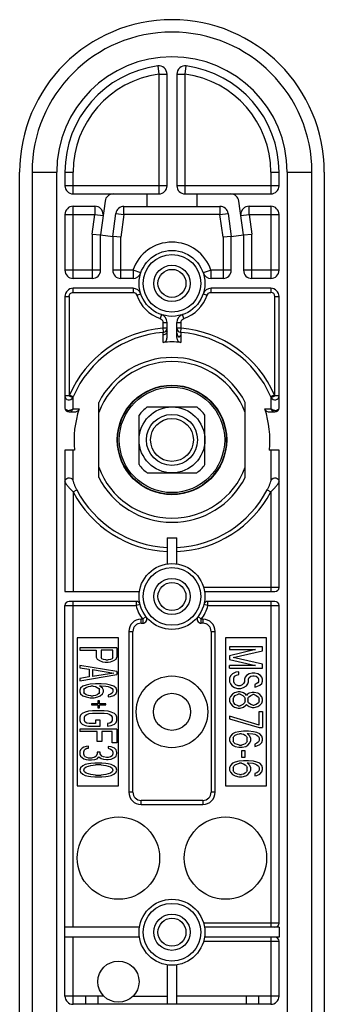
# Model space of a CAD drawing. Header units: millimetres. Extents: x 53 to 131, y 17 to 239.
# Tile 6 of 6: x 53 to 90, y 119 to 239. Entities that reach past the tile are written whole.
import ezdxf

# ---------------------------------------------------------------- set-up
doc = ezdxf.new("R2010")
doc.units = ezdxf.units.MM
doc.header["$LTSCALE"] = 16.732277
doc.layers.get('0').update_dxf_attribs({"linetype": 'CONTINUOUS'})

msp = doc.modelspace()

# ---------------------------------------------------------------- linework, layer by layer
at = {"color": 7}
for p, q in [((69.6, 233.01), (69.73, 232.02)), ((69.73, 232.02), (69.73, 217.47)), ((69.73, 232.02), (70.73, 232.02)), ((70.73, 218.47), (70.73, 232.02)), ((71.93, 232.02), (71.93, 218.47)), ((71.93, 232.02), (72.93, 232.02)), ((72.93, 232.02), (73.07, 233.01)), ((72.93, 217.47), (72.93, 232.02)), ((52.83, 35.62), (52.83, 220.12)), ((54.33, 220.12), (54.33, 35.62)), ((54.33, 220.12), (57.33, 220.12)), ((57.33, 35.62), (57.33, 220.12)), ((58.33, 220.12), (58.33, 218.47)), ((58.33, 220.12), (59.33, 220.12)), ((59.33, 217.47), (59.33, 220.12)), ((83.33, 220.12), (83.33, 217.47)), ((83.33, 220.12), (84.33, 220.12)), ((84.33, 218.47), (84.33, 220.12)), ((85.33, 220.12), (85.33, 35.62)), ((85.33, 220.12), (88.33, 220.12)), ((88.33, 35.62), (88.33, 220.12)), ((89.83, 220.12), (89.83, 35.62)), ((70.73, 218.47), (58.33, 218.47)), ((84.33, 218.47), (71.93, 218.47)), ((59.33, 217.47), (69.73, 217.47)), ((63.2, 216.6), (62.65, 212.52)), ((68.32, 215.97), (68.32, 217.47)), ((72.93, 217.47), (83.33, 217.47)), ((74.34, 217.47), (74.34, 215.97)), ((80.02, 212.52), (79.46, 216.6)), ((59.33, 207.22), (59.33, 215.98)), ((59.33, 215.98), (61.98, 215.98)), ((61.97, 215.98), (61.97, 214.98)), ((64.13, 212.31), (64.51, 215.1)), ((64.51, 215.1), (65.5, 214.97)), ((65.5, 214.97), (65.5, 215.97)), ((65.5, 215.97), (77.16, 215.97)), ((77.16, 215.97), (77.16, 214.97)), ((77.16, 214.97), (78.15, 215.1)), ((78.15, 215.1), (78.53, 212.31)), ((80.68, 215.98), (83.33, 215.98)), ((80.69, 214.98), (80.69, 215.98)), ((83.33, 215.98), (83.33, 207.22)), ((58.33, 214.98), (58.33, 208.22)), ((58.33, 214.98), (61.97, 214.98)), ((61.65, 212.58), (61.97, 214.98)), ((61.97, 214.98), (62.96, 214.85)), ((65.5, 214.97), (65.13, 212.24)), ((77.16, 214.97), (65.5, 214.97)), ((77.53, 212.24), (77.16, 214.97)), ((79.7, 214.85), (80.69, 214.98)), ((80.69, 214.98), (81.02, 212.58)), ((80.69, 214.98), (84.33, 214.98)), ((84.33, 208.22), (84.33, 214.98)), ((61.65, 212.58), (61.65, 207.22)), ((61.65, 212.58), (62.65, 212.52)), ((62.65, 208.22), (62.65, 212.52)), ((62.65, 212.52), (64.13, 212.31)), ((64.13, 212.31), (64.13, 208.22)), ((65.13, 212.24), (64.13, 212.31)), ((65.13, 207.22), (65.13, 212.24)), ((78.53, 212.31), (77.53, 212.24)), ((77.53, 212.24), (77.53, 207.22)), ((78.53, 212.31), (80.02, 212.52)), ((78.53, 208.22), (78.53, 212.31)), ((80.02, 212.52), (81.02, 212.58)), ((80.02, 212.52), (80.02, 208.22)), ((81.02, 207.22), (81.02, 212.58)), ((62.65, 208.22), (58.33, 208.22)), ((66.6, 208.22), (64.13, 208.22)), ((66.6, 208.22), (66.6, 207.22)), ((67.54, 207.9), (66.6, 208.22)), ((76.07, 208.22), (75.12, 207.9)), ((76.07, 207.22), (76.07, 208.22)), ((78.53, 208.22), (76.07, 208.22)), ((84.33, 208.22), (80.02, 208.22)), ((61.65, 207.22), (59.33, 207.22)), ((66.6, 207.22), (65.13, 207.22)), ((77.53, 207.22), (76.07, 207.22)), ((83.33, 207.22), (81.02, 207.22)), ((59.33, 205.52), (59.33, 206.02)), ((66.6, 206.02), (59.33, 206.02)), ((66.6, 206.02), (66.6, 205.52)), ((76.07, 205.52), (76.07, 206.02)), ((83.33, 206.02), (76.07, 206.02)), ((83.33, 206.02), (83.33, 205.52)), ((58.33, 205.02), (58.33, 191.52)), ((58.33, 205.02), (58.83, 205.02)), ((58.83, 205.02), (58.83, 192.97)), ((59.33, 205.52), (66.6, 205.52)), ((67.07, 205.18), (67.54, 205.34)), ((75.12, 205.34), (75.6, 205.18)), ((76.07, 205.52), (83.33, 205.52)), ((83.83, 192.98), (83.83, 205.02)), ((83.83, 205.02), (84.33, 205.02)), ((84.33, 191.52), (84.33, 205.02)), ((70.05, 202.83), (69.89, 202.36)), ((72.77, 202.36), (72.61, 202.83)), ((70.23, 201.89), (70.23, 201.17)), ((70.23, 201.89), (70.73, 201.89)), ((70.23, 201.17), (70.27, 200.68)), ((70.73, 201.17), (70.23, 201.17)), ((70.73, 200.04), (70.73, 201.89)), ((71.93, 200.04), (71.93, 201.89)), ((71.93, 201.89), (72.43, 201.89)), ((72.43, 201.17), (71.93, 201.17)), ((72.39, 200.68), (72.43, 201.17)), ((72.43, 201.17), (72.43, 201.89)), ((70.27, 199.46), (70.27, 200.68)), ((70.27, 199.46), (70.27, 200.35)), ((72.39, 200.68), (72.39, 199.46)), ((72.39, 199.82), (72.39, 199.46)), ((58.83, 192.97), (58.33, 192.97)), ((58.87, 193.07), (58.83, 192.97)), ((58.83, 192.97), (59.29, 192.77)), ((59.33, 192.87), (58.87, 193.07)), ((83.38, 192.77), (83.83, 192.98)), ((83.38, 192.77), (83.38, 192.77)), ((83.83, 192.98), (83.79, 193.06)), ((84.33, 192.98), (83.83, 192.98)), ((59.28, 191.38), (60.06, 191.39)), ((62.43, 183.06), (62.43, 192.18)), ((68.33, 191.62), (74.33, 191.62)), ((80.23, 183.06), (80.23, 192.18)), ((82.61, 191.39), (83.38, 191.38)), ((58.83, 191.02), (59.5, 191.02)), ((67.33, 184.62), (67.33, 190.62)), ((75.33, 184.62), (75.33, 190.62)), ((83.17, 191.02), (83.83, 191.02)), ((58.33, 186.37), (58.33, 169.22)), ((59.51, 186.37), (58.33, 186.37)), ((84.33, 186.37), (83.15, 186.37)), ((84.33, 169.72), (84.33, 186.37)), ((68.33, 183.62), (74.33, 183.62)), ((59.33, 181.32), (59.77, 181.55)), ((59.33, 181.32), (59.33, 169.22)), ((82.89, 181.55), (83.33, 181.32)), ((83.33, 181.32), (83.33, 169.22)), ((70.73, 175.75), (70.73, 172.58)), ((71.93, 172.58), (71.93, 175.75)), ((84.33, 169.72), (75.18, 169.72)), ((58.33, 169.22), (67.38, 169.22)), ((75.29, 169.22), (83.83, 169.22)), ((58.33, 120.12), (58.33, 167.52)), ((58.33, 167.52), (66.97, 167.52)), ((66.97, 168.02), (58.83, 168.02)), ((59.33, 128.47), (59.33, 168.02)), ((66.97, 168.02), (66.97, 167.52)), ((67.45, 167.65), (66.97, 167.52)), ((75.7, 167.52), (75.21, 167.65)), ((75.7, 167.52), (75.7, 168.02)), ((83.83, 168.02), (75.7, 168.02)), ((75.7, 167.52), (84.33, 167.52)), ((83.33, 168.02), (83.33, 128.47)), ((84.33, 128.97), (84.33, 167.52)), ((68.17, 166.18), (67.77, 165.87)), ((74.89, 165.87), (74.5, 166.18)), ((67.58, 165.37), (67.58, 165.87)), ((67.77, 165.87), (67.58, 165.87)), ((67.58, 165.37), (67.77, 165.37)), ((67.77, 165.87), (67.77, 165.37)), ((74.89, 165.37), (74.89, 165.87)), ((75.08, 165.87), (74.89, 165.87)), ((75.08, 165.37), (74.89, 165.37)), ((75.08, 165.87), (75.08, 165.37)), ((66.08, 164.37), (66.08, 144.87)), ((66.08, 164.37), (66.58, 164.37)), ((66.58, 144.87), (66.58, 164.37)), ((76.08, 164.37), (76.08, 144.87)), ((76.08, 164.37), (76.58, 164.37)), ((76.58, 144.87), (76.58, 164.37)), ((59.83, 163.62), (59.83, 145.62)), ((64.83, 163.62), (59.83, 163.62)), ((64.83, 145.62), (64.83, 163.62)), ((77.83, 163.62), (77.83, 145.62)), ((82.83, 163.62), (77.83, 163.62)), ((82.83, 145.62), (82.83, 163.62)), ((60.13, 162.37), (60.13, 162.09)), ((64.63, 162.37), (60.13, 162.37)), ((60.13, 162.09), (62.14, 162.09)), ((62.14, 162.09), (62.14, 161.25)), ((62.72, 162.09), (62.72, 161.2)), ((64.15, 162.09), (62.72, 162.09)), ((64.15, 161.2), (64.15, 162.09)), ((64.63, 162.37), (64.63, 161.25)), ((78.33, 162.5), (78.33, 162.18)), ((82.33, 162.5), (78.33, 162.5)), ((81.48, 162.18), (78.33, 161.42)), ((78.33, 162.18), (81.48, 162.18)), ((78.33, 161.42), (78.33, 160.99)), ((78.76, 161.2), (82.33, 162.02)), ((82.33, 162.02), (82.33, 162.5)), ((60.13, 160.26), (60.13, 159.98)), ((64.63, 159.51), (60.13, 160.26)), ((62.14, 161.25), (62.24, 161.01)), ((62.24, 161.01), (62.53, 160.83)), ((62.53, 160.83), (62.91, 160.69)), ((62.81, 161.06), (62.72, 161.2)), ((63, 160.97), (62.81, 161.06)), ((62.91, 160.69), (63.2, 160.64)), ((63.29, 160.92), (63, 160.97)), ((63.2, 160.64), (63.58, 160.64)), ((63.29, 160.92), (63.58, 160.92)), ((63.87, 160.97), (63.58, 160.92)), ((63.58, 160.64), (63.87, 160.69)), ((64.06, 161.06), (63.87, 160.97)), ((63.87, 160.69), (64.25, 160.83)), ((64.15, 161.2), (64.06, 161.06)), ((64.25, 160.83), (64.54, 161.01)), ((64.54, 161.01), (64.63, 161.25)), ((78.33, 160.99), (81.48, 160.23)), ((78.33, 159.9), (78.33, 160.23)), ((81.48, 160.23), (78.33, 160.23)), ((82.33, 160.39), (78.76, 161.2)), ((82.33, 159.9), (82.33, 160.39)), ((60.13, 159.98), (61.28, 159.79)), ((60.13, 158.39), (64.63, 159.14)), ((61.28, 159.79), (61.28, 158.86)), ((61.66, 159.75), (61.66, 158.9)), ((61.66, 159.75), (64.25, 159.33)), ((64.25, 159.33), (61.66, 158.9)), ((64.63, 159.51), (64.63, 159.14)), ((78.33, 159.9), (82.33, 159.9)), ((78.42, 158.98), (78.33, 158.71)), ((78.67, 159.25), (78.42, 158.98)), ((79.1, 159.42), (78.67, 159.25)), ((78.93, 158.93), (79.18, 159.09)), ((79.44, 159.47), (79.1, 159.42)), ((79.18, 159.09), (79.44, 159.15)), ((79.44, 159.15), (79.44, 159.47)), ((80.38, 159.04), (80.2, 158.82)), ((80.72, 159.25), (80.38, 159.04)), ((81.06, 159.31), (80.72, 159.25)), ((80.89, 158.93), (81.14, 158.98)), ((81.4, 159.31), (81.06, 159.31)), ((81.14, 158.98), (81.31, 158.98)), ((81.31, 158.98), (81.57, 158.93)), ((81.74, 159.25), (81.4, 159.31)), ((82.08, 159.04), (81.74, 159.25)), ((82.25, 158.82), (82.08, 159.04)), ((61.28, 158.86), (60.13, 158.67)), ((60.13, 158.67), (60.13, 158.39)), ((60.9, 157.87), (60.52, 157.73)), ((61.38, 157.97), (60.9, 157.87)), ((62.05, 158.01), (61.38, 157.97)), ((62.72, 158.01), (62.05, 158.01)), ((62.91, 157.5), (62.53, 157.78)), ((62.53, 157.78), (62.72, 157.78)), ((63.39, 157.97), (62.72, 158.01)), ((62.72, 157.78), (63.29, 157.73)), ((63.87, 157.87), (63.39, 157.97)), ((64.25, 157.73), (63.87, 157.87)), ((78.33, 158.71), (78.33, 158.28)), ((78.33, 158.28), (78.42, 158.01)), ((78.42, 158.01), (78.59, 157.79)), ((78.59, 157.79), (78.93, 157.57)), ((78.84, 158.71), (78.93, 158.93)), ((78.84, 158.28), (78.84, 158.71)), ((78.93, 158.06), (78.84, 158.28)), ((79.1, 157.9), (78.93, 158.06)), ((79.35, 157.79), (79.1, 157.9)), ((79.61, 157.79), (79.35, 157.79)), ((79.86, 157.9), (79.61, 157.79)), ((80.03, 158.06), (79.86, 157.9)), ((80.12, 158.28), (80.03, 158.06)), ((80.03, 157.57), (80.38, 157.79)), ((80.2, 158.82), (80.12, 158.6)), ((80.12, 158.6), (80.12, 158.28)), ((80.38, 157.79), (80.55, 158.01)), ((80.55, 158.01), (80.63, 158.28)), ((80.63, 158.6), (80.72, 158.77)), ((80.63, 158.28), (80.63, 158.6)), ((80.72, 158.77), (80.89, 158.93)), ((81.57, 158.01), (81.4, 157.95)), ((81.4, 157.95), (81.4, 157.63)), ((81.57, 158.93), (81.74, 158.77)), ((81.74, 158.12), (81.57, 158.01)), ((81.65, 157.68), (81.99, 157.85)), ((81.74, 158.77), (81.82, 158.6)), ((81.82, 158.28), (81.74, 158.12)), ((81.82, 158.6), (81.82, 158.28)), ((81.99, 157.85), (82.25, 158.06)), ((82.33, 158.6), (82.25, 158.82)), ((82.25, 158.06), (82.33, 158.33)), ((82.33, 158.33), (82.33, 158.6)), ((60.23, 157.5), (60.13, 157.26)), ((60.13, 157.26), (60.13, 157.03)), ((60.13, 157.03), (60.23, 156.79)), ((60.52, 157.73), (60.23, 157.5)), ((60.23, 156.79), (60.52, 156.56)), ((60.52, 156.56), (60.9, 156.42)), ((60.61, 157.31), (60.71, 157.45)), ((60.61, 157.31), (60.61, 156.98)), ((60.71, 156.84), (60.61, 156.98)), ((60.71, 157.45), (60.9, 157.59)), ((60.9, 156.7), (60.71, 156.84)), ((60.9, 157.59), (61.19, 157.69)), ((61.19, 156.61), (60.9, 156.7)), ((61.19, 157.69), (61.47, 157.73)), ((61.47, 156.56), (61.19, 156.61)), ((61.76, 157.73), (61.47, 157.73)), ((61.47, 156.56), (61.76, 156.56)), ((61.76, 157.73), (62.05, 157.69)), ((62.05, 156.61), (61.76, 156.56)), ((62.05, 157.69), (62.24, 157.59)), ((62.24, 156.7), (62.05, 156.61)), ((62.24, 157.59), (62.43, 157.45)), ((62.43, 156.84), (62.24, 156.7)), ((62.33, 156.42), (62.62, 156.56)), ((62.43, 157.45), (62.53, 157.31)), ((62.53, 156.98), (62.43, 156.84)), ((62.53, 156.98), (62.53, 157.31)), ((62.62, 156.56), (62.91, 156.79)), ((63, 157.26), (62.91, 157.5)), ((62.91, 156.79), (63, 157.03)), ((63, 157.03), (63, 157.26)), ((63.29, 157.73), (63.58, 157.69)), ((63.58, 157.69), (63.87, 157.59)), ((63.87, 156.75), (63.58, 156.65)), ((63.58, 156.65), (63.58, 156.42)), ((63.87, 157.59), (64.06, 157.45)), ((64.06, 156.89), (63.87, 156.75)), ((63.87, 156.47), (64.25, 156.61)), ((64.06, 157.45), (64.15, 157.31)), ((64.15, 157.03), (64.06, 156.89)), ((64.15, 157.31), (64.15, 157.03)), ((64.54, 157.5), (64.25, 157.73)), ((64.25, 156.61), (64.54, 156.84)), ((64.63, 157.26), (64.54, 157.5)), ((64.54, 156.84), (64.63, 157.08)), ((64.63, 157.08), (64.63, 157.26)), ((78.67, 156.76), (78.42, 156.49)), ((78.93, 156.92), (78.67, 156.76)), ((78.84, 156.38), (79.01, 156.6)), ((78.93, 157.57), (79.27, 157.47)), ((79.35, 157.03), (78.93, 156.92)), ((79.01, 156.6), (79.35, 156.76)), ((79.27, 157.47), (79.69, 157.47)), ((79.61, 157.03), (79.35, 157.03)), ((79.61, 156.76), (79.35, 156.76)), ((80.03, 156.92), (79.61, 157.03)), ((79.61, 156.76), (79.95, 156.6)), ((79.69, 157.47), (80.03, 157.57)), ((79.95, 156.6), (80.12, 156.38)), ((80.29, 156.71), (80.03, 156.92)), ((80.38, 156.6), (80.29, 156.71)), ((80.46, 156.71), (80.38, 156.6)), ((80.72, 156.87), (80.46, 156.71)), ((80.63, 156.38), (80.89, 156.6)), ((81.06, 156.98), (80.72, 156.87)), ((80.89, 156.6), (81.14, 156.71)), ((81.31, 156.98), (81.06, 156.98)), ((81.31, 156.71), (81.14, 156.71)), ((81.74, 156.87), (81.31, 156.98)), ((81.31, 156.71), (81.57, 156.6)), ((81.4, 157.63), (81.65, 157.68)), ((81.57, 156.6), (81.82, 156.38)), ((81.99, 156.71), (81.74, 156.87)), ((82.25, 156.44), (81.99, 156.71)), ((60.9, 156.42), (61.38, 156.33)), ((61.38, 156.33), (61.86, 156.33)), ((61.57, 155.58), (61.57, 155.48)), ((62.33, 155.58), (61.57, 155.58)), ((61.57, 155.48), (62.33, 155.48)), ((61.86, 156.33), (62.33, 156.42)), ((62.33, 155.95), (62.33, 155.58)), ((62.53, 155.95), (62.33, 155.95)), ((62.33, 155.48), (62.33, 155.11)), ((62.53, 155.58), (62.53, 155.95)), ((63.29, 155.58), (62.53, 155.58)), ((62.53, 155.11), (62.53, 155.48)), ((62.53, 155.48), (63.29, 155.48)), ((63.29, 155.48), (63.29, 155.58)), ((63.58, 156.42), (63.87, 156.47)), ((78.42, 156.49), (78.33, 156.22)), ((78.33, 156.22), (78.33, 155.9)), ((78.33, 155.9), (78.42, 155.62)), ((78.42, 155.62), (78.67, 155.35)), ((78.67, 155.35), (78.93, 155.19)), ((78.76, 156.17), (78.84, 156.38)), ((78.76, 156.17), (78.76, 155.95)), ((78.84, 155.73), (78.76, 155.95)), ((79.01, 155.52), (78.84, 155.73)), ((79.35, 155.35), (79.01, 155.52)), ((79.35, 155.35), (79.61, 155.35)), ((79.95, 155.52), (79.61, 155.35)), ((80.12, 155.73), (79.95, 155.52)), ((80.03, 155.19), (80.29, 155.41)), ((80.12, 156.38), (80.2, 156.17)), ((80.2, 155.95), (80.12, 155.73)), ((80.2, 155.95), (80.2, 156.17)), ((80.29, 155.41), (80.38, 155.52)), ((80.38, 155.52), (80.46, 155.41)), ((80.46, 155.41), (80.72, 155.25)), ((80.55, 156.17), (80.63, 156.38)), ((80.55, 156.17), (80.55, 155.95)), ((80.63, 155.73), (80.55, 155.95)), ((80.89, 155.52), (80.63, 155.73)), ((81.14, 155.41), (80.89, 155.52)), ((81.14, 155.41), (81.31, 155.41)), ((81.57, 155.52), (81.31, 155.41)), ((81.82, 155.73), (81.57, 155.52)), ((81.74, 155.25), (81.99, 155.41)), ((81.82, 156.38), (81.91, 156.17)), ((81.91, 155.95), (81.82, 155.73)), ((81.91, 155.95), (81.91, 156.17)), ((81.99, 155.41), (82.25, 155.68)), ((82.33, 156.17), (82.25, 156.44)), ((82.25, 155.68), (82.33, 155.95)), ((82.33, 155.95), (82.33, 156.17)), ((60.23, 154.22), (60.13, 153.98)), ((60.42, 154.4), (60.23, 154.22)), ((60.8, 154.59), (60.42, 154.4)), ((60.71, 153.98), (60.8, 154.17)), ((61.19, 154.69), (60.8, 154.59)), ((60.8, 154.17), (60.99, 154.31)), ((60.99, 154.31), (61.28, 154.4)), ((61.66, 154.73), (61.19, 154.69)), ((61.28, 154.4), (61.66, 154.45)), ((63.1, 154.73), (61.66, 154.73)), ((61.66, 154.45), (63.1, 154.45)), ((62.33, 155.11), (62.53, 155.11)), ((63.58, 154.69), (63.1, 154.73)), ((63.1, 154.45), (63.48, 154.4)), ((63.48, 154.4), (63.77, 154.31)), ((63.96, 154.59), (63.58, 154.69)), ((63.77, 154.31), (63.96, 154.17)), ((64.35, 154.4), (63.96, 154.59)), ((63.96, 154.17), (64.06, 153.98)), ((64.54, 154.22), (64.35, 154.4)), ((64.63, 153.98), (64.54, 154.22)), ((78.93, 155.19), (79.35, 155.08)), ((79.35, 155.08), (79.61, 155.08)), ((79.61, 155.08), (80.03, 155.19)), ((80.72, 155.25), (81.06, 155.14)), ((81.06, 155.14), (81.31, 155.14)), ((81.31, 155.14), (81.74, 155.25)), ((81.91, 153.02), (81.91, 154.65)), ((81.91, 154.65), (82.33, 154.65)), ((82.33, 154.65), (82.33, 152.7)), ((60.13, 153.98), (60.13, 153.56)), ((60.13, 153.56), (60.23, 153.33)), ((60.23, 153.33), (60.42, 153.14)), ((60.42, 153.14), (60.8, 152.95)), ((60.71, 153.56), (60.71, 153.98)), ((60.8, 153.37), (60.71, 153.56)), ((60.99, 153.23), (60.8, 153.37)), ((61.28, 153.19), (60.99, 153.23)), ((62.05, 153.19), (61.28, 153.19)), ((62.05, 153.61), (62.05, 153.19)), ((62.62, 153.61), (62.05, 153.61)), ((62.62, 152.9), (62.62, 153.61)), ((63.77, 153.23), (63.48, 153.19)), ((63.48, 153.19), (63.48, 152.9)), ((63.96, 153.37), (63.77, 153.23)), ((64.06, 153.56), (63.96, 153.37)), ((63.96, 152.95), (64.35, 153.14)), ((64.06, 153.98), (64.06, 153.56)), ((64.35, 153.14), (64.54, 153.33)), ((64.54, 153.33), (64.63, 153.56)), ((64.63, 153.56), (64.63, 153.98)), ((78.33, 154.11), (78.33, 153.78)), ((81.91, 153.02), (78.33, 154.11)), ((78.33, 153.78), (81.91, 152.7)), ((60.13, 152.53), (60.13, 152.25)), ((64.63, 152.53), (60.13, 152.53)), ((62.24, 152.25), (60.13, 152.25)), ((60.8, 152.95), (61.19, 152.9)), ((61.19, 152.9), (62.62, 152.9)), ((62.24, 151.03), (62.24, 152.25)), ((62.81, 152.25), (62.81, 151.03)), ((64.06, 152.25), (62.81, 152.25)), ((63.48, 152.9), (63.96, 152.95)), ((64.06, 150.84), (64.06, 152.25)), ((64.63, 152.53), (64.63, 150.84)), ((78.67, 151.94), (78.42, 151.67)), ((79.01, 152.1), (78.67, 151.94)), ((78.84, 151.62), (79.01, 151.78)), ((79.44, 152.21), (79.01, 152.1)), ((79.01, 151.78), (79.27, 151.89)), ((79.27, 151.89), (79.52, 151.94)), ((80.03, 152.27), (79.44, 152.21)), ((79.78, 151.94), (79.52, 151.94)), ((79.78, 151.94), (80.03, 151.89)), ((80.63, 152.27), (80.03, 152.27)), ((80.03, 151.89), (80.2, 151.78)), ((80.2, 151.78), (80.38, 151.62)), ((80.8, 151.67), (80.46, 152)), ((80.46, 152), (80.63, 152)), ((81.23, 152.21), (80.63, 152.27)), ((80.63, 152), (81.14, 151.94)), ((81.14, 151.94), (81.4, 151.89)), ((81.65, 152.1), (81.23, 152.21)), ((81.4, 151.89), (81.65, 151.78)), ((81.99, 151.94), (81.65, 152.1)), ((81.65, 151.78), (81.82, 151.62)), ((81.91, 152.7), (82.33, 152.7)), ((82.25, 151.67), (81.99, 151.94)), ((62.81, 151.03), (62.24, 151.03)), ((64.63, 150.84), (64.06, 150.84)), ((78.42, 151.67), (78.33, 151.4)), ((78.33, 151.4), (78.33, 151.13)), ((78.33, 151.13), (78.42, 150.86)), ((78.42, 150.86), (78.67, 150.59)), ((78.67, 150.59), (79.01, 150.42)), ((78.76, 151.45), (78.84, 151.62)), ((78.76, 151.45), (78.76, 151.07)), ((78.84, 150.91), (78.76, 151.07)), ((79.01, 150.75), (78.84, 150.91)), ((79.27, 150.64), (79.01, 150.75)), ((79.52, 150.59), (79.27, 150.64)), ((79.52, 150.59), (79.78, 150.59)), ((80.03, 150.64), (79.78, 150.59)), ((80.2, 150.75), (80.03, 150.64)), ((80.38, 150.91), (80.2, 150.75)), ((80.29, 150.42), (80.55, 150.59)), ((80.38, 151.62), (80.46, 151.45)), ((80.46, 151.07), (80.38, 150.91)), ((80.46, 151.07), (80.46, 151.45)), ((80.55, 150.59), (80.8, 150.86)), ((80.89, 151.4), (80.8, 151.67)), ((80.8, 150.86), (80.89, 151.13)), ((80.89, 151.13), (80.89, 151.4)), ((81.65, 150.8), (81.4, 150.7)), ((81.4, 150.7), (81.4, 150.42)), ((81.82, 150.97), (81.65, 150.8)), ((81.65, 150.48), (81.99, 150.64)), ((81.82, 151.62), (81.91, 151.45)), ((81.91, 151.13), (81.82, 150.97)), ((81.91, 151.45), (81.91, 151.13)), ((81.99, 150.64), (82.25, 150.91)), ((82.33, 151.4), (82.25, 151.67)), ((82.25, 150.91), (82.33, 151.18)), ((82.33, 151.18), (82.33, 151.4)), ((60.23, 150), (60.13, 149.81)), ((60.13, 149.81), (60.13, 149.44)), ((60.13, 149.44), (60.23, 149.25)), ((60.42, 150.19), (60.23, 150)), ((60.61, 150.33), (60.42, 150.19)), ((60.9, 150.42), (60.61, 150.33)), ((60.61, 149.76), (60.71, 150)), ((60.61, 149.48), (60.61, 149.76)), ((60.71, 149.25), (60.61, 149.48)), ((60.71, 150), (60.8, 150.09)), ((60.8, 150.09), (60.99, 150.19)), ((61.19, 150.47), (60.9, 150.42)), ((60.99, 150.19), (61.19, 150.23)), ((61.19, 150.23), (61.19, 150.47)), ((62.24, 149.53), (62.14, 149.25)), ((62.24, 149.72), (62.24, 149.53)), ((62.62, 149.72), (62.24, 149.72)), ((62.62, 149.53), (62.62, 149.72)), ((62.81, 149.25), (62.62, 149.53)), ((63.58, 150.42), (63.58, 150.19)), ((63.96, 150.37), (63.58, 150.42)), ((63.58, 150.19), (63.87, 150.09)), ((63.87, 150.09), (64.06, 149.95)), ((64.35, 150.19), (63.96, 150.37)), ((64.06, 149.95), (64.15, 149.72)), ((64.15, 149.53), (64.06, 149.29)), ((64.15, 149.72), (64.15, 149.53)), ((64.54, 150), (64.35, 150.19)), ((64.63, 149.67), (64.54, 150)), ((64.54, 149.25), (64.63, 149.58)), ((64.63, 149.58), (64.63, 149.67)), ((79.01, 150.42), (79.44, 150.32)), ((79.44, 150.32), (79.86, 150.32)), ((79.78, 149.88), (79.78, 149.12)), ((80.2, 149.88), (79.78, 149.88)), ((79.86, 150.32), (80.29, 150.42)), ((80.2, 149.12), (80.2, 149.88)), ((81.4, 150.42), (81.65, 150.48)), ((60.23, 149.25), (60.42, 149.06)), ((60.42, 149.06), (60.61, 148.92)), ((60.8, 148.22), (60.52, 148.08)), ((60.61, 148.92), (60.9, 148.83)), ((60.8, 149.15), (60.71, 149.25)), ((60.99, 149.06), (60.8, 149.15)), ((61.19, 148.31), (60.8, 148.22)), ((60.9, 148.83), (61.19, 148.78)), ((61.19, 149.01), (60.99, 149.06)), ((61.57, 149.01), (61.19, 149.01)), ((61.19, 148.78), (61.57, 148.78)), ((61.47, 148.36), (61.19, 148.31)), ((61.95, 148.4), (61.47, 148.36)), ((61.95, 149.11), (61.57, 149.01)), ((61.57, 148.78), (61.95, 148.83)), ((62.14, 149.25), (61.95, 149.11)), ((61.95, 148.83), (62.24, 148.92)), ((62.81, 148.4), (61.95, 148.4)), ((62.24, 148.92), (62.43, 149.15)), ((62.43, 149.15), (62.72, 148.97)), ((62.72, 148.97), (63, 148.87)), ((63, 149.15), (62.81, 149.25)), ((63.29, 148.36), (62.81, 148.4)), ((63.39, 149.06), (63, 149.15)), ((63, 148.87), (63.39, 148.83)), ((63.58, 148.31), (63.29, 148.36)), ((63.58, 149.06), (63.39, 149.06)), ((63.39, 148.83), (63.58, 148.83)), ((63.87, 149.15), (63.58, 149.06)), ((63.58, 148.83), (63.96, 148.87)), ((63.96, 148.22), (63.58, 148.31)), ((64.06, 149.29), (63.87, 149.15)), ((63.96, 148.87), (64.35, 149.06)), ((64.25, 148.08), (63.96, 148.22)), ((64.35, 149.06), (64.54, 149.25)), ((78.67, 148.37), (78.42, 148.1)), ((79.01, 148.53), (78.67, 148.37)), ((78.84, 148.04), (79.01, 148.2)), ((79.44, 148.64), (79.01, 148.53)), ((79.01, 148.2), (79.27, 148.31)), ((79.27, 148.31), (79.52, 148.37)), ((80.03, 148.69), (79.44, 148.64)), ((79.78, 148.37), (79.52, 148.37)), ((79.78, 149.12), (80.2, 149.12)), ((79.78, 148.37), (80.03, 148.31)), ((80.63, 148.69), (80.03, 148.69)), ((80.03, 148.31), (80.2, 148.2)), ((80.2, 148.2), (80.38, 148.04)), ((80.8, 148.1), (80.46, 148.42)), ((80.46, 148.42), (80.63, 148.42)), ((81.23, 148.64), (80.63, 148.69)), ((80.63, 148.42), (81.14, 148.37)), ((81.14, 148.37), (81.4, 148.31)), ((81.65, 148.53), (81.23, 148.64)), ((81.4, 148.31), (81.65, 148.2)), ((81.99, 148.37), (81.65, 148.53)), ((81.65, 148.2), (81.82, 148.04)), ((82.25, 148.1), (81.99, 148.37)), ((60.23, 147.84), (60.13, 147.56)), ((60.13, 147.56), (60.23, 147.28)), ((60.52, 148.08), (60.23, 147.84)), ((60.23, 147.28), (60.52, 147.04)), ((60.52, 147.04), (60.8, 146.9)), ((60.61, 147.56), (60.71, 147.79)), ((60.71, 147.33), (60.61, 147.56)), ((60.71, 147.79), (60.9, 147.94)), ((60.9, 147.19), (60.71, 147.33)), ((60.9, 147.94), (61.47, 148.12)), ((61.47, 147), (60.9, 147.19)), ((61.47, 148.12), (62.05, 148.17)), ((62.05, 146.95), (61.47, 147)), ((62.72, 148.17), (62.05, 148.17)), ((62.72, 148.17), (63.29, 148.12)), ((63.29, 147), (62.72, 146.95)), ((63.29, 148.12), (63.87, 147.94)), ((63.87, 147.19), (63.29, 147)), ((63.87, 147.94), (64.06, 147.79)), ((64.06, 147.33), (63.87, 147.19)), ((63.96, 146.9), (64.25, 147.04)), ((64.06, 147.79), (64.15, 147.56)), ((64.15, 147.56), (64.06, 147.33)), ((64.54, 147.84), (64.25, 148.08)), ((64.25, 147.04), (64.54, 147.28)), ((64.63, 147.56), (64.54, 147.84)), ((64.54, 147.28), (64.63, 147.56)), ((78.42, 148.1), (78.33, 147.82)), ((78.33, 147.82), (78.33, 147.55)), ((78.33, 147.55), (78.42, 147.28)), ((78.42, 147.28), (78.67, 147.01)), ((78.67, 147.01), (79.01, 146.85)), ((78.76, 147.88), (78.84, 148.04)), ((78.76, 147.88), (78.76, 147.5)), ((78.84, 147.34), (78.76, 147.5)), ((79.01, 147.17), (78.84, 147.34)), ((79.27, 147.07), (79.01, 147.17)), ((79.52, 147.01), (79.27, 147.07)), ((79.52, 147.01), (79.78, 147.01)), ((80.03, 147.07), (79.78, 147.01)), ((80.2, 147.17), (80.03, 147.07)), ((80.38, 147.34), (80.2, 147.17)), ((80.29, 146.85), (80.55, 147.01)), ((80.38, 148.04), (80.46, 147.88)), ((80.46, 147.5), (80.38, 147.34)), ((80.46, 147.5), (80.46, 147.88)), ((80.55, 147.01), (80.8, 147.28)), ((80.89, 147.82), (80.8, 148.1)), ((80.8, 147.28), (80.89, 147.55)), ((80.89, 147.55), (80.89, 147.82)), ((81.65, 147.23), (81.4, 147.12)), ((81.4, 147.12), (81.4, 146.85)), ((81.82, 147.39), (81.65, 147.23)), ((81.65, 146.9), (81.99, 147.07)), ((81.82, 148.04), (81.91, 147.88)), ((81.91, 147.55), (81.82, 147.39)), ((81.91, 147.88), (81.91, 147.55)), ((81.99, 147.07), (82.25, 147.34)), ((82.33, 147.82), (82.25, 148.1)), ((82.25, 147.34), (82.33, 147.61)), ((82.33, 147.61), (82.33, 147.82)), ((60.8, 146.9), (61.19, 146.81)), ((61.19, 146.81), (61.47, 146.76)), ((61.47, 146.76), (61.95, 146.72)), ((61.95, 146.72), (62.81, 146.72)), ((62.05, 146.95), (62.72, 146.95)), ((62.81, 146.72), (63.29, 146.76)), ((63.29, 146.76), (63.58, 146.81)), ((63.58, 146.81), (63.96, 146.9)), ((79.01, 146.85), (79.44, 146.74)), ((79.44, 146.74), (79.86, 146.74)), ((79.86, 146.74), (80.29, 146.85)), ((81.4, 146.85), (81.65, 146.9)), ((59.83, 145.62), (64.83, 145.62)), ((66.58, 144.87), (66.08, 144.87)), ((76.58, 144.87), (76.08, 144.87)), ((77.83, 145.62), (82.83, 145.62)), ((67.58, 143.37), (67.58, 143.87)), ((75.08, 143.87), (67.58, 143.87)), ((75.08, 143.87), (75.08, 143.37)), ((67.58, 143.37), (75.08, 143.37)), ((67.38, 128.47), (58.33, 128.47)), ((84.33, 128.97), (75.18, 128.97)), ((84.33, 128.47), (75.29, 128.47)), ((84.33, 128.47), (84.33, 127.27)), ((67.38, 127.27), (58.33, 127.27)), ((59.33, 119.12), (59.33, 127.27)), ((75.18, 126.77), (84.33, 126.77)), ((84.33, 127.27), (75.29, 127.27)), ((83.33, 127.27), (83.33, 119.12)), ((84.33, 120.12), (84.33, 126.77)), ((70.73, 123.92), (70.73, 119.12)), ((71.93, 119.12), (71.93, 123.92)), ((63.05, 120.12), (58.33, 120.12)), ((60.83, 120.12), (60.83, 119.12)), ((62.33, 120.12), (62.33, 119.12)), ((66.62, 120.12), (70.73, 120.12)), ((84.33, 120.12), (71.93, 120.12)), ((80.33, 120.12), (80.33, 119.12)), ((81.83, 120.12), (81.83, 119.12)), ((83.33, 119.12), (59.33, 119.12))]:
    msp.add_line(p, q, dxfattribs=at)
for centre, radius in [((71.33, 206.62), 4), ((71.33, 206.62), 3.5), ((71.33, 206.62), 2.2), ((71.33, 206.62), 1.7), ((71.33, 187.62), 6.65), ((71.33, 187.62), 6.6), ((71.33, 187.62), 6.4), ((71.33, 187.62), 4), ((71.33, 187.62), 3.1), ((71.33, 187.62), 2.6), ((71.33, 168.62), 4), ((71.33, 168.62), 3.5), ((71.33, 168.62), 2.2), ((71.33, 168.62), 1.7), ((71.33, 154.62), 4.35), ((71.33, 154.62), 2.25), ((64.83, 136.87), 5), ((77.83, 136.87), 5), ((71.33, 127.87), 4), ((71.33, 127.87), 3.5), ((71.33, 127.87), 2.2), ((71.33, 127.87), 1.7), ((64.83, 121.87), 2.5)]:
    msp.add_circle(centre, radius, dxfattribs=at)
for centre, radius, start, end in [((71.33, 220.12), 18.5, 0, 180), ((71.33, 220.12), 17, 0, 180), ((71.33, 220.12), 14, 0, 180), ((71.33, 220.12), 13, 97.6623, 180), ((71.33, 220.12), 12, 97.6623, 180), ((69.73, 232.02), 1, 0, 97.6623), ((72.93, 232.02), 1, 82.3377, 180), ((71.33, 220.12), 12, 0, 82.3377), ((71.33, 220.12), 13, 0, 82.3377), ((59.33, 218.47), 1, 180, 270), ((69.73, 218.47), 1, 270, 360), ((72.93, 218.47), 1, 180, 270), ((83.33, 218.47), 1, 270, 360), ((64.19, 216.47), 1, 90, 172.2348), ((78.47, 216.47), 1, 7.7652, 90), ((59.33, 214.98), 1, 90, 180), ((61.97, 214.98), 1, 359.6946, 90), ((65.5, 214.97), 1, 90, 172.2348), ((77.16, 214.97), 1, 7.7652, 90), ((80.69, 214.98), 1, 90, 180.6668), ((83.33, 214.98), 1, 0, 90), ((71.33, 206.62), 5, 18.6629, 161.3371), ((59.33, 208.22), 1, 180, 270), ((61.65, 208.22), 1, 270, 360), ((65.13, 208.22), 1, 180, 270), ((77.53, 208.22), 1, 270, 360), ((81.02, 208.22), 1, 180, 270), ((83.33, 208.22), 1, 270, 360), ((66.6, 208.22), 1, 270, 341.3371), ((76.07, 208.22), 1, 198.6629, 270), ((59.33, 205.02), 1, 90, 180), ((66.6, 205.02), 1, 18.6629, 90), ((76.07, 205.02), 1, 90, 161.3371), ((83.33, 205.02), 1, 360, 90), ((71.33, 206.62), 4.5, 198.6629, 251.3371), ((71.33, 206.62), 4.5, 288.6629, 341.3371), ((83.33, 205.02), 0.5, 0.0019, 90), ((69.73, 201.89), 1, 0, 71.3371), ((72.93, 201.89), 1, 108.6629, 180), ((71.33, 187.62), 13.6, 94.6408, 156.3978), ((70.23, 201.17), 0.5, 274.645, 360), ((72.43, 201.17), 0.5, 180, 265.3528), ((71.33, 187.62), 13.6, 23.5772, 85.3592), ((71.33, 187.62), 13.1, 94.6406, 156.3962), ((71.33, 187.62), 13.1, 23.604, 85.3595), ((71.33, 187.62), 11.89, 84.8784, 95.1216), ((71.33, 187.62), 10, 27.1267, 152.8727), ((71.33, 187.62), 9.5, 20.4706, 159.5265), ((58.83, 192.97), 0.5, 180.0008, 336.8276), ((70.15, 188.14), 11.81, 156.3963, 156.8901), ((76.36, 189.45), 7.77, 25.2839, 26.099), ((83.83, 192.98), 0.5, 204.9677, 359.9993), ((58.83, 191.52), 0.5, 180.0003, 270), ((71.33, 187.62), 11.89, 161.5439, 186.0356), ((71.33, 187.62), 5, 126.8699, 143.1301), ((71.33, 187.62), 5, 36.8699, 53.1301), ((71.33, 187.62), 11.89, 353.9644, 18.4562), ((83.83, 191.52), 0.5, 270, 359.9998), ((71.33, 187.62), 9.5, 200.4696, 339.5263), ((71.33, 187.62), 5, 216.8699, 233.1301), ((71.33, 187.62), 5, 306.8699, 323.1301), ((71.33, 187.62), 10, 207.1266, 332.8727), ((71.33, 187.62), 13.56, 207.7246, 267.4633), ((71.33, 187.62), 13.06, 207.7249, 267.3581), ((71.33, 187.62), 13.56, 272.5367, 332.2754), ((71.33, 187.62), 13.06, 272.6452, 332.275), ((71.33, 187.62), 11.89, 267.1071, 272.8929), ((83.83, 169.72), 0.5, 270, 0), ((58.83, 167.52), 0.5, 90, 180), ((66.97, 167.52), 0.5, 14.149, 90), ((71.33, 168.62), 4.5, 194.149, 217.6699), ((71.33, 168.62), 4.5, 322.3301, 345.851), ((75.7, 167.52), 0.5, 90, 165.851), ((83.83, 167.52), 0.5, 0, 90), ((67.77, 165.87), 0.5, 270, 37.6699), ((74.89, 165.87), 0.5, 142.3301, 270), ((67.58, 164.37), 1.5, 90, 180), ((67.58, 164.37), 1, 90, 180), ((75.08, 164.37), 1.5, 0, 90), ((75.08, 164.37), 1, 0, 90), ((67.58, 144.87), 1.5, 180, 270), ((67.58, 144.87), 1, 180, 270), ((75.08, 144.87), 1.5, 270, 360), ((75.08, 144.87), 1, 270, 360), ((83.83, 128.97), 0.5, 270, 360), ((83.83, 126.77), 0.5, 0, 90), ((59.33, 120.12), 1, 180, 270), ((83.33, 120.12), 1, 270, 360)]:
    msp.add_arc(centre, radius, start, end, dxfattribs=at)
for points, knots in [([(58.83, 205.02), (58.83, 205.09), (58.86, 205.22), (58.97, 205.39), (59.14, 205.5), (59.27, 205.52), (59.33, 205.52)], [0, 0, 0, 0, 0.249969, 0.500001, 0.750033, 1, 1, 1, 1]), ([(66.6, 205.52), (66.7, 205.52), (66.91, 205.46), (67.04, 205.28), (67.07, 205.18)], [0, 0, 0, 0, 0.5, 1, 1, 1, 1]), ([(75.6, 205.18), (75.63, 205.28), (75.75, 205.46), (75.97, 205.52), (76.07, 205.52)], [0, 0, 0, 0, 0.5, 1, 1, 1, 1]), ([(69.89, 202.36), (69.99, 202.33), (70.17, 202.2), (70.23, 201.99), (70.23, 201.89)], [0, 0, 0, 0, 0.5, 1, 1, 1, 1]), ([(72.43, 201.89), (72.43, 201.99), (72.49, 202.2), (72.68, 202.33), (72.77, 202.36)], [0, 0, 0, 0, 0.5, 1, 1, 1, 1]), ([(70.73, 200.83), (70.73, 200.71), (70.66, 200.52), (70.45, 200.39), (70.33, 200.35), (70.27, 200.35)], [0, 0, 0, 0, 0.489648, 0.75061, 1, 1, 1, 1]), ([(70.27, 199.46), (70.34, 199.47), (70.47, 199.51), (70.67, 199.7), (70.73, 199.9), (70.73, 200.04)], [0, 0, 0, 0, 0.251212, 0.502742, 1, 1, 1, 1]), ([(71.93, 200.04), (71.93, 199.9), (72, 199.7), (72.2, 199.51), (72.33, 199.47), (72.39, 199.46)], [0, 0, 0, 0, 0.497257, 0.748795, 1, 1, 1, 1]), ([(71.95, 200.52), (71.95, 200.5), (71.96, 200.44), (71.97, 200.38), (71.99, 200.33)], [0, 0, 0, 0, 0.232535, 1, 1, 1, 1]), ([(71.99, 200.33), (72.01, 200.29), (72.05, 200.22), (72.11, 200.14), (72.16, 200.11), (72.21, 200.12), (72.24, 200.14), (72.28, 200.17), (72.31, 200.22), (72.35, 200.28), (72.38, 200.32), (72.39, 200.35)], [0, 0, 0, 0, 0.239025, 0.363838, 0.468463, 0.527462, 0.576195, 0.667278, 0.754851, 0.839569, 1, 1, 1, 1]), ([(59.29, 192.77), (59.29, 192.72), (59.29, 192.56), (59.29, 192.26), (59.29, 191.86), (59.28, 191.55), (59.28, 191.38)], [0, 0, 0, 0, 0.12336, 0.341107, 0.638763, 1, 1, 1, 1]), ([(83.79, 193.06), (83.76, 193.05), (83.7, 193.02), (83.62, 192.99), (83.54, 192.96), (83.47, 192.93), (83.42, 192.91), (83.39, 192.89), (83.37, 192.88), (83.35, 192.88), (83.34, 192.87), (83.34, 192.87), (83.33, 192.87), (83.33, 192.87)], [0, 0, 0, 0, 0.194612, 0.382655, 0.555587, 0.707085, 0.831384, 0.881877, 0.923878, 0.956908, 0.980725, 0.995148, 1, 1, 1, 1]), ([(83.38, 191.38), (83.38, 191.55), (83.38, 191.85), (83.38, 192.26), (83.38, 192.55), (83.37, 192.71), (83.38, 192.77)], [0, 0, 0, 0, 0.361056, 0.658913, 0.876952, 1, 1, 1, 1]), ([(58.45, 191.31), (58.51, 191.27), (58.59, 191.23), (58.67, 191.21), (58.69, 191.21)], [0, 0, 0, 0, 0.753002, 1, 1, 1, 1]), ([(58.69, 191.21), (58.7, 191.21), (58.75, 191.2), (58.8, 191.2), (58.83, 191.2)], [0, 0, 0, 0, 0.239034, 1, 1, 1, 1]), ([(59.02, 191.22), (59, 191.22), (58.94, 191.2), (58.88, 191.2), (58.83, 191.2)], [0, 0, 0, 0, 0.254948, 1, 1, 1, 1]), ([(59.28, 191.38), (59.27, 191.36), (59.2, 191.29), (59.1, 191.24), (59.02, 191.22)], [0, 0, 0, 0, 0.220686, 1, 1, 1, 1]), ([(59.28, 191.38), (59.26, 191.31), (59.2, 191.19), (59.09, 191.1), (59.03, 191.07)], [0, 0, 0, 0, 0.506492, 1, 1, 1, 1]), ([(59.5, 191.02), (59.61, 191.02), (59.85, 191.08), (60.02, 191.28), (60.06, 191.39)], [0, 0, 0, 0, 0.501725, 1, 1, 1, 1]), ([(82.61, 191.39), (82.65, 191.28), (82.81, 191.08), (83.05, 191.02), (83.17, 191.02)], [0, 0, 0, 0, 0.498289, 1, 1, 1, 1]), ([(83.65, 191.22), (83.62, 191.23), (83.52, 191.26), (83.43, 191.32), (83.38, 191.38)], [0, 0, 0, 0, 0.276671, 1, 1, 1, 1]), ([(83.64, 191.07), (83.58, 191.1), (83.46, 191.19), (83.4, 191.31), (83.38, 191.38)], [0, 0, 0, 0, 0.493461, 1, 1, 1, 1]), ([(83.83, 191.2), (83.82, 191.2), (83.76, 191.2), (83.69, 191.21), (83.65, 191.22)], [0, 0, 0, 0, 0.243265, 1, 1, 1, 1]), ([(83.83, 191.2), (83.84, 191.2), (83.89, 191.2), (83.94, 191.2), (83.97, 191.21)], [0, 0, 0, 0, 0.262898, 1, 1, 1, 1]), ([(83.97, 191.21), (83.98, 191.21), (84.02, 191.22), (84.07, 191.23), (84.1, 191.25)], [0, 0, 0, 0, 0.244046, 1, 1, 1, 1]), ([(59.27, 186.37), (59.27, 186), (59.28, 185.29), (59.28, 184.28), (59.28, 183.44), (59.29, 182.95), (59.29, 182.74)], [0, 0, 0, 0, 0.30732, 0.589463, 0.828462, 1, 1, 1, 1]), ([(83.38, 182.74), (83.38, 182.95), (83.38, 183.29), (83.38, 183.79), (83.38, 184.24), (83.38, 184.73), (83.39, 185.26), (83.39, 185.81), (83.38, 186.18), (83.39, 186.37)], [0, 0, 0, 0, 0.171437, 0.28393, 0.409618, 0.546304, 0.691981, 0.843945, 1, 1, 1, 1]), ([(58.33, 182.55), (58.33, 182.6), (58.35, 182.71), (58.47, 182.9), (58.72, 183.04), (59.02, 183), (59.2, 182.88), (59.27, 182.79), (59.29, 182.74)], [0, 0, 0, 0, 0.119509, 0.241858, 0.493221, 0.750047, 0.876866, 1, 1, 1, 1]), ([(83.38, 182.74), (83.42, 182.83), (83.59, 183), (83.94, 183.04), (84.2, 182.9), (84.31, 182.71), (84.33, 182.6), (84.33, 182.55)], [0, 0, 0, 0, 0.247034, 0.504408, 0.75662, 0.879602, 1, 1, 1, 1]), ([(58.33, 182.55), (58.33, 182.54), (58.34, 182.51), (58.37, 182.44), (58.44, 182.33), (58.55, 182.18), (58.67, 182.02), (58.82, 181.85), (59.04, 181.61), (59.21, 181.43), (59.33, 181.32)], [0, 0, 0, 0, 0.023169, 0.056095, 0.147355, 0.263336, 0.395265, 0.537812, 0.687757, 1, 1, 1, 1]), ([(59.29, 182.74), (59.29, 182.7), (59.31, 182.62), (59.36, 182.48), (59.41, 182.34), (59.5, 182.13), (59.61, 181.86), (59.72, 181.65), (59.77, 181.55)], [0, 0, 0, 0, 0.085542, 0.200301, 0.325205, 0.455593, 0.724952, 1, 1, 1, 1]), ([(82.89, 181.55), (82.95, 181.65), (83.05, 181.86), (83.19, 182.17), (83.29, 182.43), (83.35, 182.62), (83.37, 182.7), (83.38, 182.74)], [0, 0, 0, 0, 0.274926, 0.543706, 0.798598, 0.911854, 1, 1, 1, 1]), ([(83.33, 181.32), (83.45, 181.43), (83.63, 181.61), (83.84, 181.85), (83.99, 182.02), (84.12, 182.18), (84.22, 182.33), (84.29, 182.44), (84.32, 182.51), (84.33, 182.54), (84.33, 182.55)], [0, 0, 0, 0, 0.312302, 0.462311, 0.604941, 0.737035, 0.853197, 0.944671, 0.977691, 1, 1, 1, 1])]:
    msp.add_open_spline(points, degree=3, knots=knots, dxfattribs=at)
for points in [[(58.4, 191.36), (58.41, 191.34), (58.43, 191.33), (58.45, 191.31)], [(84.1, 191.25), (84.14, 191.26), (84.18, 191.28), (84.21, 191.31)], [(84.21, 191.31), (84.23, 191.33), (84.25, 191.34), (84.27, 191.36)]]:
    msp.add_open_spline(points, degree=3, dxfattribs=at)

doc.saveas('drawing.dxf')
